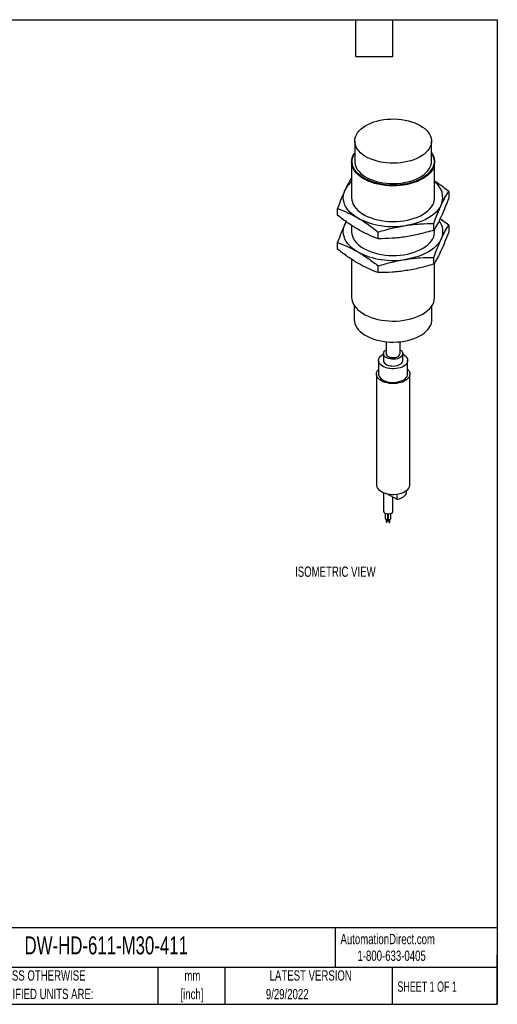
# Model space of a CAD drawing. Header units: millimetres. Extents: x 11 to 478, y 11 to 367.
# Tile 2 of 2: x 305 to 478, y 11 to 367. Entities that reach past the tile are written whole.
import ezdxf

# ---------------------------------------------------------------- set-up
doc = ezdxf.new("R2010")
doc.units = ezdxf.units.MM
doc.header["$LTSCALE"] = 1.75
doc.layers.add('TEXT', color=140, linetype='Continuous', lineweight=25)
doc.styles.add('SLDTEXTSTYLE0', font='TXT', dxfattribs={"width": 0.7})
doc.styles.add('SLDTEXTSTYLE1', font='TXT', dxfattribs={"width": 0.65})

# ---------------------------------------------------------------- blocks, each defined once
blk = doc.blocks.new('SW_NOTE_0_1')
at = {"layer": 'TEXT', "color": 0, "char_height": 3.704, "attachment_point": 2, "style": 'SLDTEXTSTYLE0'}
for s, insert in [('mm', (4.98, 4.77)), ('[inch]', (4.83, -1.91))]:
    blk.add_mtext(s, dxfattribs=dict(at, insert=insert))
blk = doc.blocks.new('SW_NOTE_0_2')
at = {"layer": 'TEXT', "color": 0, "char_height": 3.7042, "attachment_point": 1, "style": 'SLDTEXTSTYLE0'}
for s, insert in [('UNLESS OTHERWISE', (0, 4.77)), ('SPECIFIED UNITS ARE:', (0, -1.91))]:
    blk.add_mtext(s, dxfattribs=dict(at, insert=insert))

msp = doc.modelspace()

# ---------------------------------------------------------------- linework, layer by layer
for p, q in [((426.362, 322.857), (426.362, 315.508)), ((454.062, 315.508), (454.062, 322.857)), ((425.212, 315.345), (425.212, 302.444)), ((455.212, 302.444), (455.212, 315.345)), ((460.289, 304.722), (460.289, 302.294)), ((420.136, 296.083), (420.136, 298.511)), ((423.247, 293.758), (422.826, 292.885)), ((422.826, 292.885), (423.273, 293.71)), ((425.212, 292.419), (425.212, 290.196)), ((454.909, 290.704), (454.909, 293.132)), ((460.289, 292.473), (457.173, 294.79)), ((460.289, 292.473), (460.289, 290.046)), ((434.833, 287.599), (434.833, 290.026)), ((455.212, 290.196), (455.212, 291.2)), ((420.136, 283.835), (420.136, 286.263)), ((425.212, 280.171), (425.212, 266.516)), ((434.833, 275.351), (434.833, 277.778)), ((454.909, 278.456), (454.909, 280.884)), ((455.212, 266.516), (455.212, 278.952)), ((426.212, 263.407), (426.212, 258.35)), ((454.212, 258.35), (454.212, 263.407)), ((437.712, 250.398), (437.712, 246.102)), ((442.712, 246.102), (442.712, 250.398)), ((436.712, 246.102), (436.712, 243.653)), ((443.712, 243.653), (443.712, 246.102)), ((434.962, 243.653), (434.962, 238.754)), ((445.462, 238.754), (445.462, 243.653)), ((434.212, 238.754), (434.212, 198.743)), ((446.212, 198.743), (446.212, 238.754)), ((436.795, 195.896), (436.795, 189.148)), ((445.042, 195.546), (445.042, 196.688)), ((438.018, 195.519), (441.507, 193.505)), ((440.095, 189.148), (440.095, 194.32)), ((441.507, 195.361), (441.507, 193.505)), ((437.365, 188.428), (437.365, 186.609)), ((437.665, 186.345), (437.665, 185.384)), ((438.065, 185.384), (438.065, 186.345)), ((438.365, 186.609), (438.365, 188.197)), ((438.369, 188.197), (438.369, 186.454)), ((438.4, 186.353), (438.4, 185.809)), ((438.669, 186.189), (438.669, 185.229)), ((439.069, 185.229), (439.069, 186.189)), ((439.369, 186.454), (439.369, 188.359))]:
    msp.add_line(p, q)
at = {"flags": 128}
for points in [[(450.006, 328.511), (450.88, 327.957), (451.66, 327.358), (452.34, 326.719), (452.913, 326.046), (453.375, 325.346), (453.72, 324.623), (453.947, 323.885), (454.054, 323.138), (454.039, 322.389), (453.902, 321.643), (453.645, 320.909), (453.27, 320.191), (452.78, 319.497), (452.18, 318.832), (451.474, 318.203), (450.67, 317.615), (449.774, 317.073), (448.793, 316.581), (447.738, 316.145), (446.616, 315.768), (445.438, 315.453), (444.213, 315.203), (442.954, 315.02), (441.671, 314.906), (440.375, 314.862), (439.077, 314.889), (437.79, 314.985), (436.523, 315.151), (435.29, 315.384), (434.099, 315.683), (432.962, 316.045), (431.889, 316.467), (430.889, 316.945), (429.971, 317.475), (429.143, 318.052), (428.412, 318.672), (427.785, 319.328), (427.267, 320.015), (426.863, 320.728), (426.576, 321.459), (426.409, 322.202), (426.363, 322.951), (426.439, 323.699), (426.637, 324.44), (426.953, 325.167), (427.386, 325.874), (427.932, 326.554), (428.585, 327.201), (429.341, 327.811), (430.192, 328.377), (431.131, 328.894), (432.151, 329.359), (433.241, 329.766), (434.392, 330.112), (435.594, 330.395), (436.837, 330.612), (438.11, 330.76), (439.401, 330.839), (440.699, 330.848), (441.993, 330.786), (443.272, 330.655), (444.523, 330.456), (445.737, 330.189), (446.902, 329.858), (448.008, 329.466), (449.046, 329.015), (450.006, 328.511)], [(454.062, 318.67), (454.403, 318.152), (454.786, 317.395), (455.049, 316.622), (455.188, 315.838), (455.204, 315.049), (455.095, 314.264), (454.863, 313.487), (454.51, 312.725), (454.038, 311.986), (453.451, 311.274), (452.755, 310.596), (451.955, 309.957), (451.058, 309.363), (450.071, 308.818), (449.002, 308.328), (447.86, 307.896), (446.655, 307.525), (445.396, 307.219), (444.095, 306.981), (442.761, 306.812), (441.406, 306.713), (440.042, 306.686), (438.679, 306.731), (437.328, 306.847), (436.001, 307.034), (434.71, 307.289), (433.464, 307.612), (432.273, 307.998), (431.149, 308.445), (430.1, 308.95), (429.134, 309.507), (428.26, 310.113), (427.486, 310.762), (426.816, 311.449), (426.258, 312.168), (425.816, 312.914), (425.492, 313.68), (425.291, 314.459), (425.213, 315.246), (425.26, 316.034), (425.431, 316.816), (425.724, 317.586), (426.137, 318.338), (426.362, 318.67)], [(454.062, 318.52), (454.213, 318.278), (454.592, 317.531), (454.851, 316.768), (454.988, 315.994), (455.004, 315.217), (454.897, 314.441), (454.668, 313.675), (454.319, 312.924), (453.853, 312.194), (453.275, 311.492), (452.588, 310.822), (451.799, 310.192), (450.913, 309.606), (449.939, 309.069), (448.884, 308.585), (447.758, 308.158), (446.569, 307.793), (445.327, 307.491), (444.043, 307.256), (442.727, 307.089), (441.39, 306.992), (440.044, 306.965), (438.699, 307.009), (437.366, 307.124), (436.058, 307.308), (434.783, 307.56), (433.554, 307.878), (432.379, 308.259), (431.27, 308.701), (430.234, 309.198), (429.282, 309.748), (428.42, 310.346), (427.655, 310.986), (426.995, 311.664), (426.444, 312.374), (426.008, 313.11), (425.689, 313.865), (425.49, 314.635), (425.413, 315.411), (425.459, 316.188), (425.628, 316.96), (425.917, 317.72), (426.324, 318.461), (426.362, 318.52)], [(426.362, 315.508), (426.409, 314.853), (426.576, 314.11), (426.863, 313.379), (427.267, 312.666), (427.785, 311.979), (428.412, 311.323), (429.143, 310.703), (429.971, 310.126), (430.889, 309.596), (431.889, 309.118), (432.962, 308.696), (434.099, 308.334), (435.29, 308.035), (436.523, 307.802), (437.79, 307.636), (439.077, 307.54), (440.375, 307.513), (441.671, 307.557), (442.954, 307.671), (444.213, 307.854), (445.438, 308.104), (446.616, 308.419), (447.738, 308.796), (448.793, 309.232), (449.774, 309.724), (450.67, 310.266), (451.474, 310.854), (452.18, 311.484), (452.78, 312.148), (453.27, 312.842), (453.645, 313.56), (453.902, 314.295), (454.039, 315.04), (454.062, 315.508)], [(427.485, 295.096), (426.424, 295.764), (425.468, 296.484), (424.624, 297.248), (423.899, 298.052), (423.298, 298.89), (422.826, 299.754), (422.486, 300.639), (422.281, 301.538), (422.212, 302.444), (422.281, 303.349), (422.486, 304.248), (422.826, 305.133)], [(425.212, 302.444), (425.213, 302.345), (425.291, 301.558), (425.492, 300.779), (425.816, 300.013), (426.258, 299.267), (426.816, 298.548), (427.486, 297.861), (428.26, 297.211), (429.134, 296.606), (430.1, 296.048), (431.149, 295.544), (432.273, 295.097), (433.464, 294.71), (434.71, 294.388), (436.001, 294.133), (437.328, 293.946), (438.679, 293.83), (440.042, 293.785), (441.406, 293.812), (442.761, 293.91), (444.095, 294.079), (445.396, 294.318), (446.655, 294.624), (447.86, 294.994), (449.002, 295.427), (450.071, 295.917), (451.058, 296.462), (451.955, 297.056), (452.755, 297.694), (453.451, 298.373), (454.038, 299.084), (454.51, 299.824), (454.863, 300.586), (455.095, 301.362), (455.204, 302.148), (455.212, 302.444)], [(457.599, 299.754), (457.127, 298.89), (456.526, 298.052), (455.801, 297.248), (454.957, 296.484), (454.001, 295.764), (452.94, 295.096), (451.783, 294.484), (450.537, 293.932), (449.212, 293.445), (447.82, 293.026), (446.369, 292.679), (444.871, 292.407)], [(427.485, 282.848), (426.424, 283.516), (425.468, 284.235), (424.624, 285), (423.899, 285.804), (423.298, 286.642), (422.826, 287.506), (422.486, 288.391), (422.281, 289.29), (422.212, 290.196), (422.281, 291.101), (422.486, 292), (422.826, 292.885)], [(425.212, 290.196), (425.213, 290.097), (425.291, 289.31), (425.492, 288.53), (425.816, 287.765), (426.258, 287.019), (426.816, 286.299), (427.486, 285.612), (428.26, 284.963), (429.134, 284.358), (430.1, 283.8), (431.149, 283.296), (432.273, 282.849), (433.464, 282.462), (434.71, 282.14), (436.001, 281.885), (437.328, 281.698), (438.679, 281.582), (440.042, 281.537), (441.406, 281.564), (442.761, 281.662), (444.095, 281.831), (445.396, 282.07), (446.655, 282.376), (447.86, 282.746), (449.002, 283.178), (450.071, 283.669), (451.058, 284.213), (451.955, 284.808), (452.755, 285.446), (453.451, 286.124), (454.038, 286.836), (454.51, 287.576), (454.863, 288.337), (455.095, 289.114), (455.204, 289.9), (455.212, 290.196)], [(457.599, 287.506), (457.127, 286.642), (456.526, 285.804), (455.801, 285), (454.957, 284.235), (454.001, 283.516), (452.94, 282.848), (451.783, 282.235), (450.537, 281.684), (449.212, 281.197), (447.82, 280.778), (446.369, 280.431), (444.871, 280.158)], [(425.212, 266.516), (425.213, 266.417), (425.291, 265.63), (425.492, 264.851), (425.816, 264.085), (426.258, 263.339), (426.816, 262.62), (427.486, 261.933), (428.26, 261.284), (429.134, 260.678), (430.1, 260.12), (431.149, 259.616), (432.273, 259.169), (433.464, 258.783), (434.71, 258.46), (436.001, 258.205), (437.328, 258.018), (438.679, 257.902), (440.042, 257.857), (441.406, 257.884), (442.761, 257.982), (444.095, 258.152), (445.396, 258.39), (446.655, 258.696), (447.86, 259.066), (449.002, 259.499), (450.071, 259.989), (451.058, 260.534), (451.955, 261.128), (452.755, 261.767), (453.451, 262.445), (454.038, 263.157), (454.51, 263.896), (454.863, 264.658), (455.095, 265.435), (455.204, 266.22), (455.212, 266.516)], [(426.212, 258.35), (426.26, 257.688), (426.428, 256.937), (426.718, 256.198), (427.127, 255.478), (427.65, 254.783), (428.284, 254.12), (429.023, 253.493), (429.86, 252.91), (430.788, 252.374), (431.799, 251.891), (432.883, 251.464), (434.033, 251.098), (435.236, 250.796), (436.483, 250.56), (437.763, 250.393), (439.065, 250.296), (440.377, 250.269), (441.687, 250.313), (442.984, 250.428), (444.257, 250.613), (445.494, 250.866), (446.685, 251.184), (447.819, 251.565), (448.886, 252.006), (449.877, 252.503), (450.783, 253.051), (451.596, 253.646), (452.309, 254.282), (452.916, 254.954), (453.411, 255.656), (453.79, 256.381), (454.05, 257.124), (454.188, 257.877), (454.212, 258.35)], [(443.712, 245.912), (443.925, 245.796), (444.448, 245.444), (444.872, 245.049), (445.187, 244.622), (445.385, 244.173), (445.461, 243.711), (445.415, 243.248), (445.247, 242.794), (444.961, 242.36), (444.564, 241.957), (444.064, 241.593), (443.475, 241.278), (442.808, 241.018), (442.081, 240.821), (441.311, 240.689), (440.514, 240.627), (439.71, 240.636), (438.919, 240.715), (438.157, 240.864), (437.444, 241.078), (436.795, 241.352), (436.227, 241.68), (435.752, 242.054), (435.382, 242.466), (435.124, 242.906), (434.987, 243.363), (434.971, 243.827), (435.079, 244.287), (435.306, 244.732), (435.649, 245.151), (436.099, 245.536), (436.645, 245.876), (436.712, 245.912)], [(442.687, 247.531), (443.111, 247.235), (443.43, 246.898), (443.632, 246.532), (443.711, 246.15), (443.664, 245.767), (443.492, 245.396), (443.201, 245.051), (442.802, 244.743), (442.31, 244.485), (441.742, 244.285), (441.118, 244.151), (440.462, 244.087), (439.797, 244.096), (439.147, 244.178), (438.535, 244.329), (437.984, 244.544), (437.514, 244.816), (437.141, 245.134), (436.879, 245.487), (436.737, 245.862), (436.721, 246.247), (436.832, 246.625), (437.064, 246.985), (437.411, 247.313), (437.712, 247.516)], [(437.712, 246.102), (437.728, 245.941), (437.853, 245.626), (438.096, 245.335), (438.445, 245.082), (438.882, 244.88), (439.387, 244.74), (439.933, 244.668), (440.492, 244.668), (441.038, 244.74), (441.543, 244.88), (441.98, 245.082), (442.329, 245.335), (442.572, 245.626), (442.697, 245.941), (442.712, 246.102)], [(436.712, 243.653), (436.737, 243.413), (436.879, 243.038), (437.141, 242.684), (437.514, 242.366), (437.984, 242.095), (438.535, 241.879), (439.147, 241.728), (439.797, 241.647), (440.462, 241.637), (441.118, 241.701), (441.742, 241.835), (442.31, 242.035), (442.802, 242.294), (443.201, 242.601), (443.492, 242.947), (443.664, 243.318), (443.712, 243.653)], [(445.462, 240.43), (445.479, 240.413), (445.834, 239.964), (446.075, 239.49), (446.197, 239.001), (446.197, 238.506), (446.075, 238.017), (445.834, 237.543), (445.479, 237.094), (445.016, 236.678), (444.455, 236.304), (443.808, 235.981), (443.088, 235.713), (442.309, 235.508), (441.488, 235.369), (440.64, 235.299), (439.784, 235.299), (438.937, 235.369), (438.116, 235.508), (437.337, 235.713), (436.617, 235.981), (435.97, 236.304), (435.409, 236.678), (434.946, 237.094), (434.591, 237.543), (434.35, 238.017), (434.228, 238.506), (434.228, 239.001), (434.35, 239.49), (434.591, 239.964), (434.946, 240.413), (434.962, 240.43)], [(434.962, 238.754), (434.987, 238.464), (435.124, 238.007), (435.382, 237.567), (435.752, 237.155), (436.227, 236.781), (436.795, 236.453), (437.444, 236.178), (438.157, 235.965), (438.919, 235.816), (439.71, 235.737), (440.514, 235.728), (441.311, 235.79), (442.081, 235.921), (442.808, 236.119), (443.475, 236.379), (444.064, 236.694), (444.564, 237.058), (444.961, 237.461), (445.247, 237.895), (445.415, 238.348), (445.462, 238.754)], [(434.212, 198.743), (434.228, 198.496), (434.35, 198.007), (434.591, 197.533), (434.946, 197.083), (435.409, 196.667), (435.97, 196.294), (436.617, 195.97), (437.337, 195.703), (438.116, 195.498), (438.937, 195.358), (439.784, 195.288), (440.64, 195.288), (441.488, 195.358), (442.309, 195.498), (443.088, 195.703), (443.808, 195.97), (444.455, 196.294), (445.016, 196.667), (445.479, 197.083), (445.834, 197.533), (446.075, 198.007), (446.197, 198.496), (446.212, 198.743)], [(437.278, 188.475), (437.636, 188.318), (438.054, 188.223), (438.501, 188.197), (438.944, 188.241), (439.35, 188.352), (439.688, 188.522), (439.935, 188.739), (440.071, 188.987), (440.095, 189.148)], [(437.365, 186.609), (437.403, 186.499), (437.511, 186.405), (437.674, 186.342), (437.865, 186.32), (438.056, 186.342), (438.218, 186.405), (438.327, 186.499), (438.365, 186.609)], [(437.665, 185.384), (437.68, 185.34), (437.723, 185.303), (437.788, 185.278), (437.865, 185.269), (437.941, 185.278), (438.006, 185.303), (438.05, 185.34), (438.065, 185.384), (438.065, 185.384)], [(438.369, 186.454), (438.407, 186.343), (438.515, 186.25), (438.678, 186.187), (438.869, 186.165), (439.06, 186.187), (439.223, 186.25), (439.331, 186.343), (439.369, 186.454), (439.369, 186.454)], [(438.4, 185.809), (438.415, 185.765), (438.459, 185.727), (438.524, 185.702), (438.6, 185.693), (438.669, 185.7)], [(438.669, 185.229), (438.684, 185.185), (438.728, 185.147), (438.792, 185.122), (438.869, 185.114), (438.945, 185.122), (439.01, 185.147), (439.054, 185.185), (439.069, 185.229), (439.069, 185.229)]]:
    msp.add_lwpolyline(points, dxfattribs=at)
for centre, radius, start, end in [((431.255, 301.007), 9.385, 130.07856, 153.91623), ((451.074, 302.462), 7.065, 337.46327, 54.14001), ((440.182, 319.637), 27.631, 242.64283, 279.7711), ((451.752, 290.216), 6.444, 335.1376, 37.17428), ((440.182, 307.388), 27.631, 242.64283, 279.7711), ((441.233, 198.062), 4.564, 273.4335, 326.56112), ((437.613, 189.226), 0.822, 185.38279, 245.93735)]:
    msp.add_arc(centre, radius, start, end)
for points, knots in [([(425.212, 309.585), (424.87, 309.021), (424.303, 308.089), (423.505, 306.561), (423.052, 305.609), (422.826, 305.133)], [0, 0, 0, 0, 0.4339811, 0.7169989, 1, 1, 1, 1]), ([(460.289, 304.722), (459.077, 305.656), (457.393, 306.955), (455.69, 308.072), (455.212, 308.386)], [0, 0, 0, 0, 0.7193041, 1, 1, 1, 1]), ([(422.826, 305.133), (422.373, 304.158), (421.923, 303.111), (421.027, 300.894), (420.581, 299.724), (420.136, 298.511)], [0, 0, 0, 0, 0.5, 0.5, 1, 1, 1, 1]), ([(457.599, 299.754), (458.052, 300.729), (458.502, 301.622), (459.398, 303.266), (459.844, 304.019), (460.289, 304.722)], [0, 0, 0, 0, 0.5, 0.5, 1, 1, 1, 1]), ([(460.289, 302.294), (459.844, 301.081), (459.398, 299.911), (458.502, 297.693), (458.052, 296.647), (457.599, 295.672)], [0, 0, 0, 0, 0.5, 0.5, 1, 1, 1, 1]), ([(454.909, 293.132), (455.354, 294.345), (455.8, 295.515), (456.696, 297.732), (457.147, 298.779), (457.599, 299.754)], [0, 0, 0, 0, 0.5, 0.5, 1, 1, 1, 1]), ([(420.136, 298.511), (421.351, 298.065), (422.57, 297.57), (425.018, 296.443), (426.248, 295.81), (427.485, 295.096)], [0, 0, 0, 0, 0.5, 0.5, 1, 1, 1, 1]), ([(427.485, 291.013), (426.248, 291.727), (425.018, 292.514), (422.57, 294.214), (421.351, 295.126), (420.136, 296.083)], [0, 0, 0, 0, 0.5, 0.5, 1, 1, 1, 1]), ([(457.599, 295.672), (457.147, 294.697), (456.696, 293.804), (455.8, 292.159), (455.354, 291.407), (454.909, 290.704)], [0, 0, 0, 0, 0.5, 0.5, 1, 1, 1, 1]), ([(422.826, 292.885), (422.373, 291.91), (421.923, 290.863), (421.027, 288.646), (420.581, 287.476), (420.136, 286.263)], [0, 0, 0, 0, 0.5, 0.5, 1, 1, 1, 1]), ([(427.485, 295.096), (428.721, 294.382), (429.951, 293.595), (432.399, 291.895), (433.618, 290.983), (434.833, 290.026)], [0, 0, 0, 0, 0.5, 0.5, 1, 1, 1, 1]), ([(434.833, 290.026), (436.493, 290.538), (438.157, 291.004), (441.502, 291.808), (443.182, 292.145), (444.871, 292.407)], [0, 0, 0, 0, 0.5, 0.5, 1, 1, 1, 1]), ([(444.871, 292.407), (446.56, 292.668), (448.24, 292.851), (451.585, 293.081), (453.25, 293.13), (454.909, 293.132)], [0, 0, 0, 0, 0.5, 0.5, 1, 1, 1, 1]), ([(457.599, 287.506), (458.052, 288.481), (458.502, 289.374), (459.398, 291.018), (459.844, 291.771), (460.289, 292.473)], [0, 0, 0, 0, 0.5, 0.5, 1, 1, 1, 1]), ([(434.833, 287.599), (433.618, 288.045), (432.399, 288.54), (429.951, 289.667), (428.721, 290.3), (427.485, 291.013)], [0, 0, 0, 0, 0.5, 0.5, 1, 1, 1, 1]), ([(444.871, 288.324), (443.182, 288.063), (441.502, 287.88), (438.157, 287.649), (436.493, 287.6), (434.833, 287.599)], [0, 0, 0, 0, 0.5, 0.5, 1, 1, 1, 1]), ([(454.909, 290.704), (453.25, 290.192), (451.585, 289.726), (448.24, 288.922), (446.56, 288.585), (444.871, 288.324)], [0, 0, 0, 0, 0.5, 0.5, 1, 1, 1, 1]), ([(460.289, 290.046), (459.844, 288.833), (459.398, 287.663), (458.502, 285.445), (458.052, 284.398), (457.599, 283.423)], [0, 0, 0, 0, 0.5, 0.5, 1, 1, 1, 1]), ([(420.136, 286.263), (421.351, 285.816), (422.57, 285.322), (425.018, 284.195), (426.248, 283.562), (427.485, 282.848)], [0, 0, 0, 0, 0.5, 0.5, 1, 1, 1, 1]), ([(454.909, 280.884), (455.354, 282.097), (455.8, 283.267), (456.696, 285.484), (457.147, 286.531), (457.599, 287.506)], [0, 0, 0, 0, 0.5, 0.5, 1, 1, 1, 1]), ([(427.485, 278.765), (426.248, 279.479), (425.018, 280.266), (422.57, 281.966), (421.351, 282.878), (420.136, 283.835)], [0, 0, 0, 0, 0.5, 0.5, 1, 1, 1, 1]), ([(427.485, 282.848), (428.721, 282.134), (429.951, 281.347), (432.399, 279.647), (433.618, 278.735), (434.833, 277.778)], [0, 0, 0, 0, 0.5, 0.5, 1, 1, 1, 1]), ([(457.599, 283.423), (457.147, 282.448), (456.696, 281.556), (455.8, 279.911), (455.354, 279.159), (454.909, 278.456)], [0, 0, 0, 0, 0.5, 0.5, 1, 1, 1, 1]), ([(434.833, 275.351), (433.618, 275.797), (432.399, 276.292), (429.951, 277.418), (428.721, 278.051), (427.485, 278.765)], [0, 0, 0, 0, 0.5, 0.5, 1, 1, 1, 1]), ([(434.833, 277.778), (436.493, 278.29), (438.157, 278.756), (441.502, 279.56), (443.182, 279.897), (444.871, 280.158)], [0, 0, 0, 0, 0.5, 0.5, 1, 1, 1, 1]), ([(444.871, 280.158), (446.56, 280.42), (448.24, 280.603), (451.585, 280.833), (453.25, 280.882), (454.909, 280.884)], [0, 0, 0, 0, 0.5, 0.5, 1, 1, 1, 1]), ([(454.909, 278.456), (453.25, 277.944), (451.585, 277.478), (448.24, 276.674), (446.56, 276.337), (444.871, 276.076)], [0, 0, 0, 0, 0.5, 0.5, 1, 1, 1, 1]), ([(444.871, 276.076), (443.182, 275.815), (441.502, 275.632), (438.157, 275.401), (436.493, 275.352), (434.833, 275.351)], [0, 0, 0, 0, 0.5, 0.5, 1, 1, 1, 1])]:
    msp.add_open_spline(points, degree=3, knots=knots)
at = {"layer": 'TEXT'}
for p, q in [((11.112, 366.712), (477.837, 366.712)), ((426.72, 353.377), (426.72, 366.712)), ((440.055, 353.377), (440.055, 366.712)), ((477.837, 366.712), (477.837, 11.112)), ((426.72, 353.377), (440.055, 353.377)), ((477.837, 38.721), (11.112, 38.721)), ((419.257, 38.721), (419.257, 24.447)), ((477.837, 11.112), (477.837, 28.892)), ((477.837, 24.447), (11.112, 24.447)), ((355.293, 24.447), (355.293, 11.112)), ((379.421, 24.447), (379.421, 11.112)), ((439.86, 24.447), (439.86, 11.112)), ((11.112, 11.112), (477.837, 11.112))]:
    msp.add_line(p, q, dxfattribs=at)

# ---------------------------------------------------------------- block references
for name, p in [('SW_NOTE_0_2', (293.314, 18.612)), ('SW_NOTE_0_1', (362.751, 18.576))]:
    msp.add_blockref(name, p, dxfattribs=at)

# ---------------------------------------------------------------- texts
for s, insert, char_height, attachment_point, style in [('ISOMETRIC VIEW', (404.816, 169.214), 3.70417, 1, 'SLDTEXTSTYLE0'), ('DW-HD-611-M30-411', (307.128, 35.641), 6.48229, 1, 'SLDTEXTSTYLE0'), ('AutomationDirect.com', (421.216, 36.534), 3.70417, 1, 'SLDTEXTSTYLE0'), ('1-800-633-0405', (427.335, 30.515), 3.70417, 1, 'SLDTEXTSTYLE0'), ('LATEST VERSION', (410.466, 23.387), 3.70417, 2, 'SLDTEXTSTYLE0'), ('SHEET 1 OF 1', (441.772, 19.34), 3.70417, 1, 'SLDTEXTSTYLE1'), ('9/29/2022', (401.978, 16.641), 3.7042, 2, 'SLDTEXTSTYLE0')]:
    msp.add_mtext(s, dxfattribs=dict(at, insert=insert, char_height=char_height, attachment_point=attachment_point, style=style))

doc.saveas('drawing.dxf')
